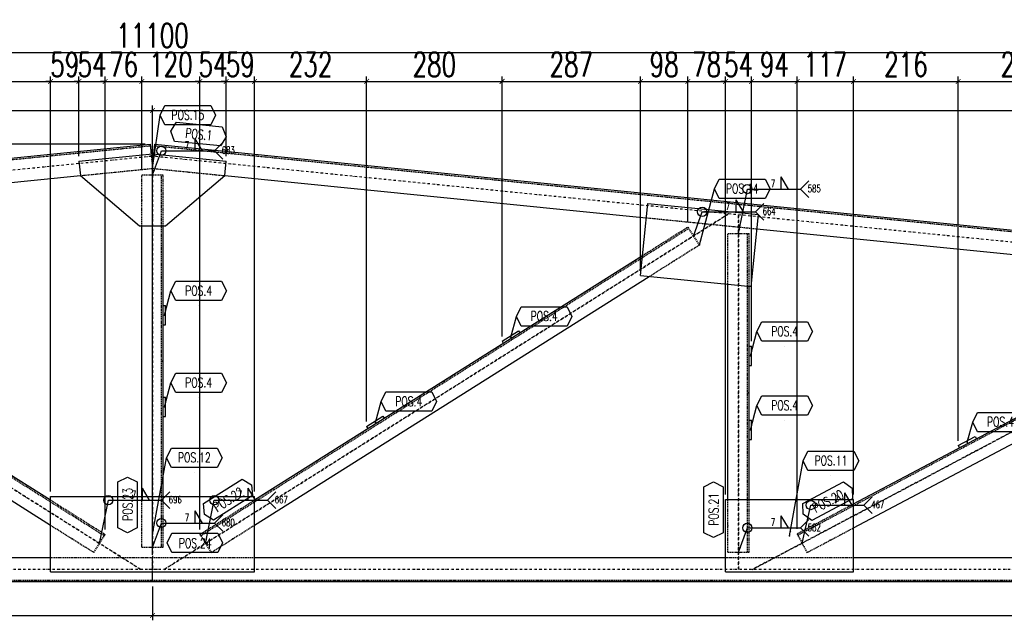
# Model space of a CAD drawing. Header units: feet. Extents: x -13577 to 173285, y -65833 to 34873.
# Tile 13 of 127: x 59241 to 61279, y -55257 to -54015. Entities that reach past the tile are written whole.
import ezdxf
from ezdxf.enums import TextEntityAlignment as Align

# ---------------------------------------------------------------- set-up
doc = ezdxf.new("R2010")
doc.units = ezdxf.units.FT
doc.header["$LTSCALE"] = 10
doc.header["$MEASUREMENT"] = 0
doc.linetypes.add('DASHDOT', pattern=[1, 0.5, -0.25, 0, -0.25])
doc.linetypes.add('HIDDEN', pattern=[0.375, 0.25, -0.125])
doc.layers.get('0').update_dxf_attribs({"linetype": 'CONTINUOUS'})
doc.layers.get('Defpoints').update_dxf_attribs({"linetype": 'CONTINUOUS'})
for name, color, linetype in [('A', 2, 'DASHDOT'), ('FORIR', 4, 'CONTINUOUS'), ('G', 3, 'CONTINUOUS'), ('POS_BOX', 6, 'CONTINUOUS'), ('POS_DES', 2, 'CONTINUOUS'), ('POS_MAT', 2, 'CONTINUOUS'), ('POS_NOT', 2, 'CONTINUOUS'), ('TR', 6, 'HIDDEN'), ('TXT1', 7, 'CONTINUOUS')]:
    doc.layers.add(name, color=color, linetype=linetype)
doc.styles.add('1', font='romans.shx', dxfattribs={"width": 0.7, "height": 50})
doc.styles.add('POS', font='ROMANS', dxfattribs={"width": 0.7})
doc.dimstyles.get("Standard").update_dxf_attribs({"dimtxt": 50, "dimasz": 1, "dimexe": 1, "dimexo": 1, "dimgap": 1, "dimtad": 1, "dimdec": 0, "dimdsep": 46, "dimtxsty": '1', "dimblk": 'ARCHTICK', "dimcen": 3, "dimclrd": 1, "dimclre": 1, "dimclrt": 3, "dimadec": 0, "dimazin": 0, "dimtfac": 1, "dimtdec": 0, "dimtix": 1, "dimtmove": 0, "dimatfit": 3, "dimfxl": 0, "dimtolj": 1, "dimarcsym": 0})

# ---------------------------------------------------------------- blocks, each defined once
blk = doc.blocks.new('3D2D_INFOWELD')
blk.add_point((0, 0))
at = {"layer": 'FORIR', "flags": 1}
blk.add_attdef('DATA', (7.6, -4.3), '', height=5.26, dxfattribs=at)
blk = doc.blocks.new('ALLAROUND')
blk.add_circle((0, 0), 0.956)
blk = doc.blocks.new('LINE_UNI_S_D')
blk.add_line((0, 0), (11, 0))
blk = doc.blocks.new('W01_UP_SIMPLE')
for q in [(8.46, 0), (6.96, 0)]:
    blk.add_line((6.96, 2.5), q)
at = {"style": '1', "width": 0.7}
blk.add_attdef('VAL2', text='', height=1.5, dxfattribs=at).set_placement((7, 3), align=Align.CENTER)
blk.add_attdef('VAL3', (9.47, 3), '', height=1.5, dxfattribs=at)
blk.add_attdef('VAL1', text='', height=1.5, dxfattribs=at).set_placement((5.78, 0.41), align=Align.RIGHT)
blk = doc.blocks.new('NOTE_S')
for q in [(12.72, 1.72), (12.72, -1.72)]:
    blk.add_line((11, 0), q)
at = {"style": '1', "width": 0.7}
for tag in ['VAL9', 'VAL10']:
    blk.add_attdef(tag, (12.5, -0.65), '', height=1.5, dxfattribs=at)
blk = doc.blocks.new('_ArchTick')
at = {"color": 0, "linetype": 'ByBlock', "const_width": 0.15}
blk.add_lwpolyline([(-0.5, -0.5), (0.5, 0.5)], dxfattribs=at)
blk = doc.blocks.new('P8_PRO')
at = {"layer": 'POS_BOX'}
blk.add_lwpolyline([(11.5, 0), (10.5, -2), (1, -2), (0, 0), (1, 2), (10.5, 2)], close=True, dxfattribs=at)
at = {"style": 'POS', "width": 0.7}
blk.add_attdef('POS_PEZ', text='', height=2, dxfattribs=at).set_placement((5.83, -1.05), align=Align.CENTER)
at = {"style": 'POS', "width": 0.7, "flags": 1}
for tag, p in [('QTA_PEZ', (1, -3.45)), ('MAR_PEZ', (1, -2.92)), ('PUN_LIS', (1, -4.05)), ('SUN_LIS', (1, -4.58)), ('COD_PEZ', (1, -5.68)), ('MCL_PEZ', (1, -5.14)), ('DIM_PRO', (1, -6.27))]:
    blk.add_attdef(tag, p, '', height=0.35, dxfattribs=at)
at = {"layer": 'POS_DES', "style": 'POS', "width": 0.7, "flags": 1}
for tag, p in [('NOM_PRO', (2.84, -2.9)), ('LUN_PRO', (2.82, -4.54))]:
    blk.add_attdef(tag, p, '', height=0.35, dxfattribs=at)
at = {"layer": 'POS_MAT', "style": 'POS', "width": 0.7, "flags": 1}
blk.add_attdef('MAT_PRO', (2.83, -3.44), '', height=0.35, dxfattribs=at)
at = {"layer": 'POS_NOT', "style": 'POS', "width": 0.7, "flags": 1}
blk.add_attdef('NOT_PEZ', (2.82, -4.01), '', height=0.35, dxfattribs=at)
blk = doc.blocks.new('P8_LAM')
blk.add_line((5.75, -3.08), (5.75, -3.08))
at = {"layer": 'POS_BOX'}
blk.add_lwpolyline([(11.5, 0), (10.5, -2), (1, -2), (0, 0), (1, 2), (10.5, 2)], close=True, dxfattribs=at)
at = {"style": 'POS', "width": 0.7}
blk.add_attdef('POS_PEZ', text='', height=2, dxfattribs=at).set_placement((5.75, -0.95), align=Align.CENTER)
at = {"style": 'POS', "width": 0.7, "flags": 1}
for tag, p in [('QTA_PEZ', (1, -3.69)), ('MAR_PEZ', (1, -3.15)), ('PUN_LIS', (1, -4.3)), ('SUN_LIS', (1, -4.84)), ('COD_PEZ', (1, -5.95)), ('MCL_PEZ', (1, -5.41)), ('DIM_PRO', (1, -6.59))]:
    blk.add_attdef(tag, p, '', height=0.35, dxfattribs=at)
at = {"layer": 'POS_DES', "style": 'POS', "width": 0.7, "flags": 1}
for tag, p in [('LAR_PRO', (3.4, -4.12)), ('SPE_PRO', (3.38, -4.66)), ('LUN_PRO', (3.37, -5.17))]:
    blk.add_attdef(tag, p, '', height=0.35, dxfattribs=at)
at = {"layer": 'POS_MAT', "style": 'POS', "width": 0.7, "flags": 1}
blk.add_attdef('MAT_PRO', text='', height=0.35, dxfattribs=at).set_placement((4.3, -3.18), align=Align.CENTER)
at = {"layer": 'POS_NOT', "style": 'POS', "width": 0.7, "flags": 1}
blk.add_attdef('NOT_PEZ', (3.41, -3.62), '', height=0.35, dxfattribs=at)
blk = doc.blocks.new('3D_INFOPOS')
blk.add_point((0, 0))
at = {"layer": 'FORIR', "flags": 1}
for tag, p in [('POS_PEZ', (7.6, -4.3)), ('MAT_PRO', (7.6, -11.9))]:
    blk.add_attdef(tag, p, '', height=5.26, dxfattribs=at)
blk = doc.blocks.new('*D12')
at = {"layer": 'Defpoints', "color": 0}
for p in [(54666.3, -55176.9), (59516.3, -55176.9), (59516.3, -55246.9)]:
    blk.add_point(p, dxfattribs=at)
at = {"layer": 'TXT1', "color": 1, "lineweight": -2, "transparency": 16777216}
for p, q in [((54666.3, -55186.9), (54666.3, -55256.9)), ((59516.3, -55186.9), (59516.3, -55256.9)), ((54666.3, -55246.9), (59516.3, -55246.9))]:
    blk.add_line(p, q, dxfattribs=at)
at = {"layer": 'TXT1', "color": 1, "lineweight": -2, "transparency": 16777216, "xscale": 10, "yscale": 10, "zscale": 10, "rotation": 180}
blk.add_blockref('_ArchTick', (54666.3, -55246.9), dxfattribs=at)
at = {"layer": 'TXT1', "color": 1, "lineweight": -2, "transparency": 16777216, "xscale": 10, "yscale": 10, "zscale": 10}
blk.add_blockref('_ArchTick', (59516.3, -55246.9), dxfattribs=at)
at = {"layer": 'TXT1', "color": 3, "transparency": 16777216, "insert": (57091.3, -55211.9), "char_height": 50, "attachment_point": 5, "style": '1'}
blk.add_mtext('\\A1;4850', dxfattribs=at)
blk = doc.blocks.new('*D13')
at = {"layer": 'Defpoints', "color": 0}
for p in [(59516.3, -55176.9), (64366.3, -55176.8), (64366.3, -55246.9)]:
    blk.add_point(p, dxfattribs=at)
at = {"layer": 'TXT1', "color": 1, "lineweight": -2, "transparency": 16777216}
for p, q in [((59516.3, -55186.9), (59516.3, -55256.9)), ((64366.3, -55186.8), (64366.3, -55256.9)), ((59516.3, -55246.9), (64366.3, -55246.9))]:
    blk.add_line(p, q, dxfattribs=at)
at = {"layer": 'TXT1', "color": 1, "lineweight": -2, "transparency": 16777216, "xscale": 10, "yscale": 10, "zscale": 10, "rotation": 180}
blk.add_blockref('_ArchTick', (59516.3, -55246.9), dxfattribs=at)
at = {"layer": 'TXT1', "color": 1, "lineweight": -2, "transparency": 16777216, "xscale": 10, "yscale": 10, "zscale": 10}
blk.add_blockref('_ArchTick', (64366.3, -55246.9), dxfattribs=at)
at = {"layer": 'TXT1', "color": 3, "transparency": 16777216, "insert": (61941.3, -55211.9), "char_height": 50, "attachment_point": 5, "style": '1'}
blk.add_mtext('\\A1;4850', dxfattribs=at)
blk = doc.blocks.new('*D15')
at = {"layer": 'Defpoints', "color": 0}
for p in [(59516.3, -54202.3), (53966.3, -54756.8), (59516.3, -55126.9)]:
    blk.add_point(p, dxfattribs=at)
at = {"layer": 'TXT1', "color": 1, "lineweight": -2, "transparency": 16777216}
for p, q in [((53966.3, -54746.8), (53966.3, -54192.3)), ((53966.3, -54202.3), (59516.3, -54202.3)), ((59516.3, -55116.9), (59516.3, -54192.3))]:
    blk.add_line(p, q, dxfattribs=at)
at = {"layer": 'TXT1', "color": 1, "lineweight": -2, "transparency": 16777216, "xscale": 10, "yscale": 10, "zscale": 10, "rotation": 180}
blk.add_blockref('_ArchTick', (53966.3, -54202.3), dxfattribs=at)
at = {"layer": 'TXT1', "color": 1, "lineweight": -2, "transparency": 16777216, "xscale": 10, "yscale": 10, "zscale": 10}
blk.add_blockref('_ArchTick', (59516.3, -54202.3), dxfattribs=at)
at = {"layer": 'TXT1', "color": 3, "transparency": 16777216, "insert": (56741.3, -54167.3), "char_height": 50, "attachment_point": 5, "style": '1'}
blk.add_mtext('\\A1;5550', dxfattribs=at)
blk = doc.blocks.new('*D16')
at = {"layer": 'Defpoints', "color": 0}
for p in [(64366.3, -54202.3), (59516.3, -55126.9), (64366.3, -55126.9)]:
    blk.add_point(p, dxfattribs=at)
at = {"layer": 'TXT1', "color": 1, "lineweight": -2, "transparency": 16777216}
for p, q in [((59516.3, -55116.9), (59516.3, -54192.3)), ((59516.3, -54202.3), (64366.3, -54202.3)), ((64366.3, -55116.9), (64366.3, -54192.3))]:
    blk.add_line(p, q, dxfattribs=at)
at = {"layer": 'TXT1', "color": 1, "lineweight": -2, "transparency": 16777216, "xscale": 10, "yscale": 10, "zscale": 10, "rotation": 180}
blk.add_blockref('_ArchTick', (59516.3, -54202.3), dxfattribs=at)
at = {"layer": 'TXT1', "color": 1, "lineweight": -2, "transparency": 16777216, "xscale": 10, "yscale": 10, "zscale": 10}
blk.add_blockref('_ArchTick', (64366.3, -54202.3), dxfattribs=at)
at = {"layer": 'TXT1', "color": 3, "transparency": 16777216, "insert": (61941.3, -54167.3), "char_height": 50, "attachment_point": 5, "style": '1'}
blk.add_mtext('\\A1;4850', dxfattribs=at)
blk = doc.blocks.new('*D55')
at = {"layer": 'Defpoints', "color": 0}
for p in [(59305.3, -54142.3), (59039.5, -54834.6), (59305.3, -55000.6)]:
    blk.add_point(p, dxfattribs=at)
at = {"layer": 'TXT1', "color": 1, "lineweight": -2, "transparency": 16777216}
for p, q in [((59039.5, -54824.6), (59039.5, -54132.3)), ((59039.5, -54142.3), (59305.3, -54142.3)), ((59305.3, -54990.6), (59305.3, -54132.3))]:
    blk.add_line(p, q, dxfattribs=at)
at = {"layer": 'TXT1', "color": 1, "lineweight": -2, "transparency": 16777216, "xscale": 10, "yscale": 10, "zscale": 10, "rotation": 180}
blk.add_blockref('_ArchTick', (59039.5, -54142.3), dxfattribs=at)
at = {"layer": 'TXT1', "color": 1, "lineweight": -2, "transparency": 16777216, "xscale": 10, "yscale": 10, "zscale": 10}
blk.add_blockref('_ArchTick', (59305.3, -54142.3), dxfattribs=at)
at = {"layer": 'TXT1', "color": 3, "transparency": 16777216, "insert": (59172.4, -54107.3), "char_height": 50, "attachment_point": 5, "style": '1'}
blk.add_mtext('\\A1;266', dxfattribs=at)
blk = doc.blocks.new('*D56')
at = {"layer": 'Defpoints', "color": 0}
for p in [(59364.1, -54142.3), (59364.1, -54307.1), (59305.3, -55000.6)]:
    blk.add_point(p, dxfattribs=at)
at = {"layer": 'TXT1', "color": 1, "lineweight": -2, "transparency": 16777216}
for p, q in [((59305.3, -54142.3), (59295.3, -54142.3)), ((59305.3, -54990.6), (59305.3, -54132.3)), ((59305.3, -54142.3), (59364.1, -54142.3)), ((59364.1, -54297.1), (59364.1, -54132.3)), ((59364.1, -54142.3), (59374.1, -54142.3))]:
    blk.add_line(p, q, dxfattribs=at)
at = {"layer": 'TXT1', "color": 1, "lineweight": -2, "transparency": 16777216, "xscale": 10, "yscale": 10, "zscale": 10}
blk.add_blockref('_ArchTick', (59305.3, -54142.3), dxfattribs=at)
at = {"layer": 'TXT1', "color": 1, "lineweight": -2, "transparency": 16777216, "xscale": 10, "yscale": 10, "zscale": 10, "rotation": 180}
blk.add_blockref('_ArchTick', (59364.1, -54142.3), dxfattribs=at)
at = {"layer": 'TXT1', "color": 3, "transparency": 16777216, "insert": (59334.7, -54107.3), "char_height": 50, "attachment_point": 5, "style": '1'}
blk.add_mtext('\\A1;59', dxfattribs=at)
blk = doc.blocks.new('*D57')
at = {"layer": 'Defpoints', "color": 0}
for p in [(59418.4, -54142.3), (59364.1, -54307.1), (59418.4, -55079.2)]:
    blk.add_point(p, dxfattribs=at)
at = {"layer": 'TXT1', "color": 1, "lineweight": -2, "transparency": 16777216}
for p, q in [((59364.1, -54142.3), (59354.1, -54142.3)), ((59364.1, -54297.1), (59364.1, -54132.3)), ((59364.1, -54142.3), (59418.4, -54142.3)), ((59418.4, -55069.2), (59418.4, -54132.3)), ((59418.4, -54142.3), (59428.4, -54142.3))]:
    blk.add_line(p, q, dxfattribs=at)
at = {"layer": 'TXT1', "color": 1, "lineweight": -2, "transparency": 16777216, "xscale": 10, "yscale": 10, "zscale": 10}
blk.add_blockref('_ArchTick', (59364.1, -54142.3), dxfattribs=at)
at = {"layer": 'TXT1', "color": 1, "lineweight": -2, "transparency": 16777216, "xscale": 10, "yscale": 10, "zscale": 10, "rotation": 180}
blk.add_blockref('_ArchTick', (59418.4, -54142.3), dxfattribs=at)
at = {"layer": 'TXT1', "color": 3, "transparency": 16777216, "insert": (59391.2, -54107.3), "char_height": 50, "attachment_point": 5, "style": '1'}
blk.add_mtext('\\A1;54', dxfattribs=at)
blk = doc.blocks.new('*D58')
at = {"layer": 'Defpoints', "color": 0}
for p in [(59494.3, -54142.3), (59494.3, -54335.6), (59418.4, -55079.2)]:
    blk.add_point(p, dxfattribs=at)
at = {"layer": 'TXT1', "color": 1, "lineweight": -2, "transparency": 16777216}
for p, q in [((59418.4, -54142.3), (59408.4, -54142.3)), ((59418.4, -55069.2), (59418.4, -54132.3)), ((59418.4, -54142.3), (59494.3, -54142.3)), ((59494.3, -54325.6), (59494.3, -54132.3)), ((59494.3, -54142.3), (59504.3, -54142.3))]:
    blk.add_line(p, q, dxfattribs=at)
at = {"layer": 'TXT1', "color": 1, "lineweight": -2, "transparency": 16777216, "xscale": 10, "yscale": 10, "zscale": 10}
blk.add_blockref('_ArchTick', (59418.4, -54142.3), dxfattribs=at)
at = {"layer": 'TXT1', "color": 1, "lineweight": -2, "transparency": 16777216, "xscale": 10, "yscale": 10, "zscale": 10, "rotation": 180}
blk.add_blockref('_ArchTick', (59494.3, -54142.3), dxfattribs=at)
at = {"layer": 'TXT1', "color": 3, "transparency": 16777216, "insert": (59456.4, -54107.3), "char_height": 50, "attachment_point": 5, "style": '1'}
blk.add_mtext('\\A1;76', dxfattribs=at)
blk = doc.blocks.new('*D59')
at = {"layer": 'Defpoints', "color": 0}
for p in [(59614.2, -54142.3), (59494.3, -54335.6), (59614.2, -55079.2)]:
    blk.add_point(p, dxfattribs=at)
at = {"layer": 'TXT1', "color": 1, "lineweight": -2, "transparency": 16777216}
for p, q in [((59494.3, -54325.6), (59494.3, -54132.3)), ((59494.3, -54142.3), (59614.2, -54142.3)), ((59614.2, -55069.2), (59614.2, -54132.3))]:
    blk.add_line(p, q, dxfattribs=at)
at = {"layer": 'TXT1', "color": 1, "lineweight": -2, "transparency": 16777216, "xscale": 10, "yscale": 10, "zscale": 10, "rotation": 180}
blk.add_blockref('_ArchTick', (59494.3, -54142.3), dxfattribs=at)
at = {"layer": 'TXT1', "color": 1, "lineweight": -2, "transparency": 16777216, "xscale": 10, "yscale": 10, "zscale": 10}
blk.add_blockref('_ArchTick', (59614.2, -54142.3), dxfattribs=at)
at = {"layer": 'TXT1', "color": 3, "transparency": 16777216, "insert": (59554.3, -54107.3), "char_height": 50, "attachment_point": 5, "style": '1'}
blk.add_mtext('\\A1;120', dxfattribs=at)
blk = doc.blocks.new('*D60')
at = {"layer": 'Defpoints', "color": 0}
for p in [(59668.5, -54142.3), (59668.5, -54307.1), (59614.2, -55079.2)]:
    blk.add_point(p, dxfattribs=at)
at = {"layer": 'TXT1', "color": 1, "lineweight": -2, "transparency": 16777216}
for p, q in [((59614.2, -54142.3), (59604.2, -54142.3)), ((59614.2, -55069.2), (59614.2, -54132.3)), ((59614.2, -54142.3), (59668.5, -54142.3)), ((59668.5, -54297.1), (59668.5, -54132.3)), ((59668.5, -54142.3), (59678.5, -54142.3))]:
    blk.add_line(p, q, dxfattribs=at)
at = {"layer": 'TXT1', "color": 1, "lineweight": -2, "transparency": 16777216, "xscale": 10, "yscale": 10, "zscale": 10}
blk.add_blockref('_ArchTick', (59614.2, -54142.3), dxfattribs=at)
at = {"layer": 'TXT1', "color": 1, "lineweight": -2, "transparency": 16777216, "xscale": 10, "yscale": 10, "zscale": 10, "rotation": 180}
blk.add_blockref('_ArchTick', (59668.5, -54142.3), dxfattribs=at)
at = {"layer": 'TXT1', "color": 3, "transparency": 16777216, "insert": (59641.4, -54107.3), "char_height": 50, "attachment_point": 5, "style": '1'}
blk.add_mtext('\\A1;54', dxfattribs=at)
blk = doc.blocks.new('*D61')
at = {"layer": 'Defpoints', "color": 0}
for p in [(59727.3, -54142.3), (59668.5, -54307.1), (59727.3, -55000.6)]:
    blk.add_point(p, dxfattribs=at)
at = {"layer": 'TXT1', "color": 1, "lineweight": -2, "transparency": 16777216}
for p, q in [((59668.5, -54142.3), (59658.5, -54142.3)), ((59668.5, -54297.1), (59668.5, -54132.3)), ((59668.5, -54142.3), (59727.3, -54142.3)), ((59727.3, -54990.6), (59727.3, -54132.3)), ((59727.3, -54142.3), (59737.3, -54142.3))]:
    blk.add_line(p, q, dxfattribs=at)
at = {"layer": 'TXT1', "color": 1, "lineweight": -2, "transparency": 16777216, "xscale": 10, "yscale": 10, "zscale": 10}
blk.add_blockref('_ArchTick', (59668.5, -54142.3), dxfattribs=at)
at = {"layer": 'TXT1', "color": 1, "lineweight": -2, "transparency": 16777216, "xscale": 10, "yscale": 10, "zscale": 10, "rotation": 180}
blk.add_blockref('_ArchTick', (59727.3, -54142.3), dxfattribs=at)
at = {"layer": 'TXT1', "color": 3, "transparency": 16777216, "insert": (59697.9, -54107.3), "char_height": 50, "attachment_point": 5, "style": '1'}
blk.add_mtext('\\A1;59', dxfattribs=at)
blk = doc.blocks.new('*D62')
at = {"layer": 'Defpoints', "color": 0}
for p in [(59959.3, -54142.3), (59959.3, -54855.9), (59727.3, -55000.6)]:
    blk.add_point(p, dxfattribs=at)
at = {"layer": 'TXT1', "color": 1, "lineweight": -2, "transparency": 16777216}
for p, q in [((59727.3, -54990.6), (59727.3, -54132.3)), ((59727.3, -54142.3), (59959.3, -54142.3)), ((59959.3, -54845.9), (59959.3, -54132.3))]:
    blk.add_line(p, q, dxfattribs=at)
at = {"layer": 'TXT1', "color": 1, "lineweight": -2, "transparency": 16777216, "xscale": 10, "yscale": 10, "zscale": 10, "rotation": 180}
blk.add_blockref('_ArchTick', (59727.3, -54142.3), dxfattribs=at)
at = {"layer": 'TXT1', "color": 1, "lineweight": -2, "transparency": 16777216, "xscale": 10, "yscale": 10, "zscale": 10}
blk.add_blockref('_ArchTick', (59959.3, -54142.3), dxfattribs=at)
at = {"layer": 'TXT1', "color": 3, "transparency": 16777216, "insert": (59843.3, -54107.3), "char_height": 50, "attachment_point": 5, "style": '1'}
blk.add_mtext('\\A1;232', dxfattribs=at)
blk = doc.blocks.new('*D63')
at = {"layer": 'Defpoints', "color": 0}
for p in [(60239.4, -54142.3), (60239.4, -54679.5), (59959.3, -54855.9)]:
    blk.add_point(p, dxfattribs=at)
at = {"layer": 'TXT1', "color": 1, "lineweight": -2, "transparency": 16777216}
for p, q in [((59959.3, -54845.9), (59959.3, -54132.3)), ((59959.3, -54142.3), (60239.4, -54142.3)), ((60239.4, -54669.5), (60239.4, -54132.3))]:
    blk.add_line(p, q, dxfattribs=at)
at = {"layer": 'TXT1', "color": 1, "lineweight": -2, "transparency": 16777216, "xscale": 10, "yscale": 10, "zscale": 10, "rotation": 180}
blk.add_blockref('_ArchTick', (59959.3, -54142.3), dxfattribs=at)
at = {"layer": 'TXT1', "color": 1, "lineweight": -2, "transparency": 16777216, "xscale": 10, "yscale": 10, "zscale": 10}
blk.add_blockref('_ArchTick', (60239.4, -54142.3), dxfattribs=at)
at = {"layer": 'TXT1', "color": 3, "transparency": 16777216, "insert": (60099.3, -54107.3), "char_height": 50, "attachment_point": 5, "style": '1'}
blk.add_mtext('\\A1;280', dxfattribs=at)
blk = doc.blocks.new('*D64')
at = {"layer": 'Defpoints', "color": 0}
for p in [(60526, -54142.3), (60526, -54543.6), (60239.4, -54679.5)]:
    blk.add_point(p, dxfattribs=at)
at = {"layer": 'TXT1', "color": 1, "lineweight": -2, "transparency": 16777216}
for p, q in [((60239.4, -54669.5), (60239.4, -54132.3)), ((60239.4, -54142.3), (60526, -54142.3)), ((60526, -54533.6), (60526, -54132.3))]:
    blk.add_line(p, q, dxfattribs=at)
at = {"layer": 'TXT1', "color": 1, "lineweight": -2, "transparency": 16777216, "xscale": 10, "yscale": 10, "zscale": 10, "rotation": 180}
blk.add_blockref('_ArchTick', (60239.4, -54142.3), dxfattribs=at)
at = {"layer": 'TXT1', "color": 1, "lineweight": -2, "transparency": 16777216, "xscale": 10, "yscale": 10, "zscale": 10}
blk.add_blockref('_ArchTick', (60526, -54142.3), dxfattribs=at)
at = {"layer": 'TXT1', "color": 3, "transparency": 16777216, "insert": (60382.7, -54107.3), "char_height": 50, "attachment_point": 5, "style": '1'}
blk.add_mtext('\\A1;287', dxfattribs=at)
blk = doc.blocks.new('*D65')
at = {"layer": 'Defpoints', "color": 0}
for p in [(60623.6, -54142.3), (60623.6, -54443.4), (60526, -54543.6)]:
    blk.add_point(p, dxfattribs=at)
at = {"layer": 'TXT1', "color": 1, "lineweight": -2, "transparency": 16777216}
for p, q in [((60526, -54533.6), (60526, -54132.3)), ((60526, -54142.3), (60623.6, -54142.3)), ((60623.6, -54433.4), (60623.6, -54132.3))]:
    blk.add_line(p, q, dxfattribs=at)
at = {"layer": 'TXT1', "color": 1, "lineweight": -2, "transparency": 16777216, "xscale": 10, "yscale": 10, "zscale": 10, "rotation": 180}
blk.add_blockref('_ArchTick', (60526, -54142.3), dxfattribs=at)
at = {"layer": 'TXT1', "color": 1, "lineweight": -2, "transparency": 16777216, "xscale": 10, "yscale": 10, "zscale": 10}
blk.add_blockref('_ArchTick', (60623.6, -54142.3), dxfattribs=at)
at = {"layer": 'TXT1', "color": 3, "transparency": 16777216, "insert": (60574.8, -54107.3), "char_height": 50, "attachment_point": 5, "style": '1'}
blk.add_mtext('\\A1;98', dxfattribs=at)
blk = doc.blocks.new('*D66')
at = {"layer": 'Defpoints', "color": 0}
for p in [(60701.8, -54142.3), (60623.6, -54443.4), (60701.8, -55006.9)]:
    blk.add_point(p, dxfattribs=at)
at = {"layer": 'TXT1', "color": 1, "lineweight": -2, "transparency": 16777216}
for p, q in [((60623.6, -54433.4), (60623.6, -54132.3)), ((60623.6, -54142.3), (60701.8, -54142.3)), ((60701.8, -54996.9), (60701.8, -54132.3))]:
    blk.add_line(p, q, dxfattribs=at)
at = {"layer": 'TXT1', "color": 1, "lineweight": -2, "transparency": 16777216, "xscale": 10, "yscale": 10, "zscale": 10, "rotation": 180}
blk.add_blockref('_ArchTick', (60623.6, -54142.3), dxfattribs=at)
at = {"layer": 'TXT1', "color": 1, "lineweight": -2, "transparency": 16777216, "xscale": 10, "yscale": 10, "zscale": 10}
blk.add_blockref('_ArchTick', (60701.8, -54142.3), dxfattribs=at)
at = {"layer": 'TXT1', "color": 3, "transparency": 16777216, "insert": (60662.7, -54107.3), "char_height": 50, "attachment_point": 5, "style": '1'}
blk.add_mtext('\\A1;78', dxfattribs=at)
blk = doc.blocks.new('*D67')
at = {"layer": 'Defpoints', "color": 0}
for p in [(60755.8, -54142.3), (60755.8, -54689.7), (60701.8, -55006.9)]:
    blk.add_point(p, dxfattribs=at)
at = {"layer": 'TXT1', "color": 1, "lineweight": -2, "transparency": 16777216}
for p, q in [((60701.8, -54142.3), (60691.8, -54142.3)), ((60701.8, -54996.9), (60701.8, -54132.3)), ((60701.8, -54142.3), (60755.8, -54142.3)), ((60755.8, -54679.7), (60755.8, -54132.3)), ((60755.8, -54142.3), (60765.8, -54142.3))]:
    blk.add_line(p, q, dxfattribs=at)
at = {"layer": 'TXT1', "color": 1, "lineweight": -2, "transparency": 16777216, "xscale": 10, "yscale": 10, "zscale": 10}
blk.add_blockref('_ArchTick', (60701.8, -54142.3), dxfattribs=at)
at = {"layer": 'TXT1', "color": 1, "lineweight": -2, "transparency": 16777216, "xscale": 10, "yscale": 10, "zscale": 10, "rotation": 180}
blk.add_blockref('_ArchTick', (60755.8, -54142.3), dxfattribs=at)
at = {"layer": 'TXT1', "color": 3, "transparency": 16777216, "insert": (60728.8, -54107.3), "char_height": 50, "attachment_point": 5, "style": '1'}
blk.add_mtext('\\A1;54', dxfattribs=at)
blk = doc.blocks.new('*D68')
at = {"layer": 'Defpoints', "color": 0}
for p in [(60849.8, -54142.3), (60755.8, -54689.7), (60849.8, -55077.9)]:
    blk.add_point(p, dxfattribs=at)
at = {"layer": 'TXT1', "color": 1, "lineweight": -2, "transparency": 16777216}
for p, q in [((60755.8, -54679.7), (60755.8, -54132.3)), ((60755.8, -54142.3), (60849.8, -54142.3)), ((60849.8, -55067.9), (60849.8, -54132.3))]:
    blk.add_line(p, q, dxfattribs=at)
at = {"layer": 'TXT1', "color": 1, "lineweight": -2, "transparency": 16777216, "xscale": 10, "yscale": 10, "zscale": 10, "rotation": 180}
blk.add_blockref('_ArchTick', (60755.8, -54142.3), dxfattribs=at)
at = {"layer": 'TXT1', "color": 1, "lineweight": -2, "transparency": 16777216, "xscale": 10, "yscale": 10, "zscale": 10}
blk.add_blockref('_ArchTick', (60849.8, -54142.3), dxfattribs=at)
at = {"layer": 'TXT1', "color": 3, "transparency": 16777216, "insert": (60802.8, -54107.3), "char_height": 50, "attachment_point": 5, "style": '1'}
blk.add_mtext('\\A1;94', dxfattribs=at)
blk = doc.blocks.new('*D69')
at = {"layer": 'Defpoints', "color": 0}
for p in [(60966.8, -54142.3), (60966.8, -55006.9), (60849.8, -55077.9)]:
    blk.add_point(p, dxfattribs=at)
at = {"layer": 'TXT1', "color": 1, "lineweight": -2, "transparency": 16777216}
for p, q in [((60849.8, -55067.9), (60849.8, -54132.3)), ((60849.8, -54142.3), (60966.8, -54142.3)), ((60966.8, -54996.9), (60966.8, -54132.3))]:
    blk.add_line(p, q, dxfattribs=at)
at = {"layer": 'TXT1', "color": 1, "lineweight": -2, "transparency": 16777216, "xscale": 10, "yscale": 10, "zscale": 10, "rotation": 180}
blk.add_blockref('_ArchTick', (60849.8, -54142.3), dxfattribs=at)
at = {"layer": 'TXT1', "color": 1, "lineweight": -2, "transparency": 16777216, "xscale": 10, "yscale": 10, "zscale": 10}
blk.add_blockref('_ArchTick', (60966.8, -54142.3), dxfattribs=at)
at = {"layer": 'TXT1', "color": 3, "transparency": 16777216, "insert": (60908.3, -54107.3), "char_height": 50, "attachment_point": 5, "style": '1'}
blk.add_mtext('\\A1;117', dxfattribs=at)
blk = doc.blocks.new('*D70')
at = {"layer": 'Defpoints', "color": 0}
for p in [(61183.2, -54142.3), (61183.2, -54895.5), (60966.8, -55006.9)]:
    blk.add_point(p, dxfattribs=at)
at = {"layer": 'TXT1', "color": 1, "lineweight": -2, "transparency": 16777216}
for p, q in [((60966.8, -54996.9), (60966.8, -54132.3)), ((60966.8, -54142.3), (61183.2, -54142.3)), ((61183.2, -54885.5), (61183.2, -54132.3))]:
    blk.add_line(p, q, dxfattribs=at)
at = {"layer": 'TXT1', "color": 1, "lineweight": -2, "transparency": 16777216, "xscale": 10, "yscale": 10, "zscale": 10, "rotation": 180}
blk.add_blockref('_ArchTick', (60966.8, -54142.3), dxfattribs=at)
at = {"layer": 'TXT1', "color": 1, "lineweight": -2, "transparency": 16777216, "xscale": 10, "yscale": 10, "zscale": 10}
blk.add_blockref('_ArchTick', (61183.2, -54142.3), dxfattribs=at)
at = {"layer": 'TXT1', "color": 3, "transparency": 16777216, "insert": (61075, -54107.3), "char_height": 50, "attachment_point": 5, "style": '1'}
blk.add_mtext('\\A1;216', dxfattribs=at)
blk = doc.blocks.new('*D71')
at = {"layer": 'Defpoints', "color": 0}
for p in [(61448.3, -54142.3), (61448.3, -54755), (61183.2, -54895.5)]:
    blk.add_point(p, dxfattribs=at)
at = {"layer": 'TXT1', "color": 1, "lineweight": -2, "transparency": 16777216}
for p, q in [((61183.2, -54885.5), (61183.2, -54132.3)), ((61183.2, -54142.3), (61448.3, -54142.3)), ((61448.3, -54745), (61448.3, -54132.3))]:
    blk.add_line(p, q, dxfattribs=at)
at = {"layer": 'TXT1', "color": 1, "lineweight": -2, "transparency": 16777216, "xscale": 10, "yscale": 10, "zscale": 10, "rotation": 180}
blk.add_blockref('_ArchTick', (61183.2, -54142.3), dxfattribs=at)
at = {"layer": 'TXT1', "color": 1, "lineweight": -2, "transparency": 16777216, "xscale": 10, "yscale": 10, "zscale": 10}
blk.add_blockref('_ArchTick', (61448.3, -54142.3), dxfattribs=at)
at = {"layer": 'TXT1', "color": 3, "transparency": 16777216, "insert": (61315.8, -54107.3), "char_height": 50, "attachment_point": 5, "style": '1'}
blk.add_mtext('\\A1;265', dxfattribs=at)
blk = doc.blocks.new('*D100')
at = {"layer": 'Defpoints', "color": 0}
for p in [(65066.3, -54082.3), (53966.3, -54756.8), (65066.3, -54756.8)]:
    blk.add_point(p, dxfattribs=at)
at = {"layer": 'TXT1', "color": 1, "lineweight": -2, "transparency": 16777216}
for p, q in [((53966.3, -54746.8), (53966.3, -54072.3)), ((53966.3, -54082.3), (65066.3, -54082.3)), ((65066.3, -54746.8), (65066.3, -54072.3))]:
    blk.add_line(p, q, dxfattribs=at)
at = {"layer": 'TXT1', "color": 1, "lineweight": -2, "transparency": 16777216, "xscale": 10, "yscale": 10, "zscale": 10, "rotation": 180}
blk.add_blockref('_ArchTick', (53966.3, -54082.3), dxfattribs=at)
at = {"layer": 'TXT1', "color": 1, "lineweight": -2, "transparency": 16777216, "xscale": 10, "yscale": 10, "zscale": 10}
blk.add_blockref('_ArchTick', (65066.3, -54082.3), dxfattribs=at)
at = {"layer": 'TXT1', "color": 3, "transparency": 16777216, "insert": (59516.3, -54047.3), "char_height": 50, "attachment_point": 5, "style": '1'}
blk.add_mtext('\\A1;11100', dxfattribs=at)
blk = doc.blocks.new('*D101')
at = {"layer": 'Defpoints', "color": 0}
for p in [(59511.3, -54272.3), (53896.3, -55176.9), (54666.3, -55176.9)]:
    blk.add_point(p, dxfattribs=at)
at = {"layer": 'TXT1', "color": 1, "lineweight": -2, "transparency": 16777216}
for p, q in [((59501.3, -54272.3), (53886.3, -54272.3)), ((53896.3, -54272.3), (53896.3, -55176.9)), ((54656.3, -55176.9), (53886.3, -55176.9))]:
    blk.add_line(p, q, dxfattribs=at)
at = {"layer": 'TXT1', "color": 1, "lineweight": -2, "transparency": 16777216, "xscale": 10, "yscale": 10, "zscale": 10}
for p, rotation in [((53896.3, -54272.3), 90), ((53896.3, -55176.9), 270)]:
    blk.add_blockref('_ArchTick', p, dxfattribs=dict(at, rotation=rotation))
at = {"layer": 'TXT1', "color": 3, "transparency": 16777216, "insert": (53861.3, -54724.6), "char_height": 50, "attachment_point": 5, "rotation": 90, "style": '1'}
blk.add_mtext('\\A1;905', dxfattribs=at)

msp = doc.modelspace()

# ---------------------------------------------------------------- linework, layer by layer
at = {"layer": 'A'}
for p, q in [((59523.8, -54296.2), (54691.3, -54779.4)), ((64341.3, -54779.4), (59508.8, -54296.2)), ((59516.3, -54325.6), (59516.3, -55151.9)), ((59516.3, -55151.9), (59516.3, -54325.6)), ((59492.5, -55151.9), (58324.5, -54416.1)), ((58324.5, -54416.1), (59492.5, -55151.9)), ((60708.2, -54416.1), (59540.1, -55151.9)), ((59540.1, -55151.9), (60708.2, -54416.1)), ((60728.8, -55151.9), (60728.8, -54418.2)), ((60728.8, -54418.2), (60728.8, -55151.9)), ((60757.1, -55151.9), (61917.4, -54537)), ((61917.4, -54537), (60757.1, -55151.9)), ((59526.3, -55151.9), (54691.3, -55151.9)), ((64341.3, -55151.9), (59506.3, -55151.9))]:
    msp.add_line(p, q, dxfattribs=at)
at = {"layer": 'G'}
for p, q in [((54666.3, -54756.8), (59511.3, -54272.3)), ((59364.1, -54307.1), (59516.3, -54291.9)), ((59511.3, -54272.3), (59513.3, -54292.2)), ((59516.3, -54291.9), (59668.5, -54307.1)), ((59519.3, -54292.2), (59521.3, -54272.3)), ((59521.3, -54272.3), (64367.3, -54756.9)), ((59364.1, -54307.1), (59367, -54337)), ((59665.6, -54337), (59668.5, -54307.1)), ((58491.4, -54424.6), (59367, -54337)), ((59367, -54337), (59489.3, -54440.6)), ((59543.3, -54440.6), (59665.6, -54337)), ((59665.6, -54337), (60537.9, -54424.2)), ((60526, -54543.6), (60540.9, -54394.4)), ((60540.9, -54394.4), (60769.8, -54417.3)), ((60754.8, -54566.5), (60769.8, -54417.3)), ((59489.3, -54440.6), (59543.3, -54440.6)), ((59494.3, -55000.6), (59494.3, -54440.6)), ((59538.3, -55000.6), (59538.3, -54440.6)), ((60766.8, -54447.1), (61730.5, -54543.5)), ((58498.9, -54500), (59305.3, -55008)), ((59727.3, -55008), (60530.1, -54502.3)), ((58488.5, -54545.4), (59305.3, -55060)), ((59727.3, -55060), (60544.1, -54545.4)), ((60526, -54543.6), (60754.8, -54566.5)), ((60706.8, -55006.9), (60706.8, -54561.7)), ((60750.8, -55006.9), (60750.8, -54566.1)), ((59538.3, -54605.6), (59543.3, -54605.6)), ((59543.3, -54645.6), (59543.3, -54605.6)), ((60966.8, -55015.8), (61723.3, -54615)), ((59538.3, -54645.6), (59543.3, -54645.6)), ((60239.4, -54679.5), (60273.2, -54658.2)), ((60273.2, -54658.2), (60275.9, -54662.4)), ((60966.8, -55065.6), (61725.6, -54663.6)), ((60239.4, -54679.5), (60242, -54683.7)), ((60750.8, -54689.7), (60755.8, -54689.7)), ((60755.8, -54729.7), (60755.8, -54689.7)), ((60750.8, -54729.7), (60755.8, -54729.7)), ((59538.3, -54795.6), (59543.3, -54795.6)), ((59543.3, -54835.6), (59543.3, -54795.6)), ((59538.3, -54835.6), (59543.3, -54835.6)), ((59959.3, -54855.9), (59993.1, -54834.6)), ((59993.1, -54834.6), (59995.8, -54838.8)), ((59959.3, -54855.9), (59962, -54860.1)), ((60750.8, -54842.7), (60755.8, -54842.7)), ((60755.8, -54882.7), (60755.8, -54842.7)), ((60750.8, -54882.7), (60755.8, -54882.7)), ((61183.2, -54895.5), (61218.6, -54876.8)), ((61218.6, -54876.8), (61220.9, -54881.2)), ((61183.2, -54895.5), (61185.6, -54899.9)), ((59305.3, -55000.6), (59727.3, -55000.6)), ((59305.3, -55156.9), (59305.3, -55000.6)), ((59727.3, -55156.9), (59727.3, -55000.6)), ((60701.8, -55006.9), (60966.8, -55006.9)), ((60701.8, -55156.9), (60701.8, -55006.9)), ((60966.8, -55156.9), (60966.8, -55006.9)), ((58333.9, -55126.9), (59305.3, -55126.9)), ((59727.3, -55126.9), (60701.8, -55126.9)), ((60966.8, -55126.9), (61914.3, -55126.9)), ((59305.3, -55156.9), (59727.3, -55156.9)), ((59516.3, -55176.9), (59516.3, -55156.9)), ((60701.8, -55156.9), (60966.8, -55156.9)), ((54666.3, -55176.9), (65066.3, -55176.8))]:
    msp.add_line(p, q, dxfattribs=at)
at = {"layer": 'TR'}
for p, q in [((54665.6, -54759.9), (59511.6, -54275.3)), ((59511.3, -54272.3), (59516.3, -54322.1)), ((59516.3, -54322.1), (59521.3, -54272.3)), ((59521, -54275.3), (64367, -54759.9)), ((59367, -54337), (59516.3, -54322.1)), ((59516.3, -54322.1), (59665.6, -54337)), ((59516.3, -54322.1), (59516.3, -54322.1)), ((59516.3, -54322.1), (59516.3, -54322.1)), ((59367, -54337), (59367, -54337)), ((59494.3, -54335.6), (59538.3, -54335.6)), ((59494.3, -54440.6), (59494.3, -54335.6)), ((59535.1, -55105.6), (59535.1, -54335.6)), ((59538.3, -54440.6), (59538.3, -54335.6)), ((59665.6, -54337), (59665.6, -54337)), ((60537.9, -54424.2), (60766.8, -54447.1)), ((58407.3, -54446.1), (59416.7, -55081.9)), ((59615.9, -55081.9), (60625.3, -54446.1)), ((60530.1, -54502.3), (60623.6, -54443.4)), ((60623.6, -54443.4), (60647.1, -54480.6)), ((60706.8, -54561.7), (60706.8, -54456.7)), ((60706.8, -54456.7), (60750.8, -54456.7)), ((60747.6, -55115.7), (60747.6, -54456.7)), ((60750.8, -54566.1), (60750.8, -54456.7)), ((60544.1, -54545.4), (60647.1, -54480.6)), ((60529.7, -54506.3), (60530.1, -54502.3)), ((60851.3, -55080.7), (61823.3, -54565.6)), ((59494.3, -55105.6), (59494.3, -55000.6)), ((59538.3, -55105.6), (59538.3, -55000.6)), ((59305.3, -55008), (59418.4, -55079.2)), ((59614.2, -55079.2), (59727.3, -55008)), ((60706.8, -55115.7), (60706.8, -55006.9)), ((60750.8, -55115.7), (60750.8, -55006.9)), ((60849.8, -55077.9), (60966.8, -55015.8)), ((59305.3, -55060), (59395, -55116.4)), ((59637.7, -55116.4), (59727.3, -55060)), ((60870.4, -55116.7), (60966.8, -55065.6)), ((59395, -55116.4), (59418.4, -55079.2)), ((59614.2, -55079.2), (59637.7, -55116.4)), ((60849.8, -55077.9), (60870.4, -55116.7)), ((59494.3, -55105.6), (59538.3, -55105.6)), ((59305.3, -55126.9), (59727.3, -55126.9)), ((59516.3, -55156.9), (59516.3, -55126.9)), ((60701.8, -55126.9), (60966.8, -55126.9)), ((60706.8, -55115.7), (60750.8, -55115.7)), ((54666.3, -55173.8), (64366.3, -55173.8))]:
    msp.add_line(p, q, dxfattribs=at)

# ---------------------------------------------------------------- block references
at = {"xscale": 10, "yscale": 10, "zscale": 10}
for name, p, values in [('P8_LAM', (59531.8, -54211.9), {'POS_PEZ': 'POS.15'}), ('W01_UP_SIMPLE', (59534.5, -54285.6), {'VAL1': '7'}), ('NOTE_S', (59534.5, -54285.6), {'VAL9': '683'}), ('P8_LAM', (60679, -54364.4), {'POS_PEZ': 'POS.14'}), ('W01_UP_SIMPLE', (60747, -54364.8), {'VAL1': '7'}), ('NOTE_S', (60747, -54364.8), {'VAL9': '585'}), ('W01_UP_SIMPLE', (60653.6, -54412), {'VAL1': '7'}), ('NOTE_S', (60653.6, -54412), {'VAL9': '664'}), ('P8_LAM', (59554.2, -54575.6), {'POS_PEZ': 'POS.4'}), ('P8_LAM', (60269.1, -54628.2), {'POS_PEZ': 'POS.4'}), ('P8_LAM', (60766.7, -54659.7), {'POS_PEZ': 'POS.4'}), ('P8_LAM', (59554.2, -54765.6), {'POS_PEZ': 'POS.4'}), ('P8_LAM', (59989, -54804.6), {'POS_PEZ': 'POS.4'}), ('P8_LAM', (60766.7, -54812.7), {'POS_PEZ': 'POS.4'}), ('P8_LAM', (61213.2, -54846.8), {'POS_PEZ': 'POS.4'}), ('P8_LAM', (59545.3, -54920.6), {'POS_PEZ': 'POS.12'}), ('P8_LAM', (60862.4, -54926.9), {'POS_PEZ': 'POS.11'}), ('W01_UP_SIMPLE', (59424.9, -55008.4), {'VAL1': '7'}), ('W01_UP_SIMPLE', (59644.1, -55008.4), {'VAL1': '7'}), ('NOTE_S', (59424.9, -55008.4), {'VAL9': '696'}), ('NOTE_S', (59644.1, -55008.4), {'VAL9': '667'}), ('W01_UP_SIMPLE', (60878.3, -55018.5), {'VAL1': '7'}), ('NOTE_S', (60878.3, -55018.5), {'VAL9': '467'}), ('W01_UP_SIMPLE', (59534.5, -55055.6), {'VAL1': '7'}), ('NOTE_S', (59534.5, -55055.6), {'VAL9': '680'}), ('W01_UP_SIMPLE', (60747, -55065.7), {'VAL1': '7'}), ('NOTE_S', (60747, -55065.7), {'VAL9': '582'}), ('P8_PRO', (59546.3, -55096.9), {'POS_PEZ': 'POS.24'})]:
    msp.add_blockref(name, p, dxfattribs=at).add_auto_attribs(values)
for p, rotation, values in [((59554.1, -54245.4), 354.2894068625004, {'POS_PEZ': 'POS.1'}), ((59464.3, -55075.6), 90.00000000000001, {'POS_PEZ': 'POS.23'}), ((59623.6, -55037.8), 32.20669903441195, {'POS_PEZ': 'POS.22'}), ((60676.8, -55085.7), 90.00000000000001, {'POS_PEZ': 'POS.21'}), ((60862.2, -55037.3), 27.91897808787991, {'POS_PEZ': 'POS.20'})]:
    msp.add_blockref('P8_PRO', p, dxfattribs=dict(at, rotation=rotation)).add_auto_attribs(values)
for name, p in [('ALLAROUND', (59534.5, -54285.6)), ('LINE_UNI_S_D', (59534.5, -54285.6)), ('ALLAROUND', (60747, -54364.8)), ('LINE_UNI_S_D', (60747, -54364.8)), ('ALLAROUND', (60653.6, -54412)), ('LINE_UNI_S_D', (60653.6, -54412)), ('ALLAROUND', (59424.9, -55008.4)), ('ALLAROUND', (59644.1, -55008.4)), ('LINE_UNI_S_D', (59424.9, -55008.4)), ('LINE_UNI_S_D', (59644.1, -55008.4)), ('ALLAROUND', (60878.3, -55018.5)), ('LINE_UNI_S_D', (60878.3, -55018.5)), ('ALLAROUND', (59534.5, -55055.6)), ('LINE_UNI_S_D', (59534.5, -55055.6)), ('ALLAROUND', (60747, -55065.7)), ('LINE_UNI_S_D', (60747, -55065.7))]:
    msp.add_blockref(name, p, dxfattribs=at)
for name, p in [('3D_INFOPOS', (59516.1, -54320.6)), ('3D_INFOPOS', (59516.1, -54320.6)), ('3D2D_INFOWELD', (59494.3, -54388.1)), ('3D2D_INFOWELD', (60728.8, -54456.7)), ('3D_INFOPOS', (60647.9, -54480.4)), ('3D_INFOPOS', (60647.9, -54480.4)), ('3D2D_INFOWELD', (60595.6, -54513)), ('3D_INFOPOS', (59540.8, -54625.6)), ('3D_INFOPOS', (60257.6, -54671)), ('3D_INFOPOS', (60753.3, -54709.7)), ('3D_INFOPOS', (59536.7, -54720.6)), ('3D_INFOPOS', (59536.7, -54720.6)), ('3D_INFOPOS', (60119.8, -54762.6)), ('3D_INFOPOS', (60119.8, -54762.6)), ('3D_INFOPOS', (60749.2, -54786.2)), ('3D_INFOPOS', (60749.2, -54786.2)), ('3D_INFOPOS', (59540.8, -54815.6)), ('3D_INFOPOS', (59977.6, -54847.4)), ('3D_INFOPOS', (60753.3, -54862.7)), ('3D_INFOPOS', (61202.1, -54888.4)), ('3D2D_INFOWELD', (60706.8, -55061.3)), ('3D_INFOPOS', (59516.3, -55078.7)), ('3D_INFOPOS', (59516.3, -55078.7)), ('3D_INFOPOS', (60834.3, -55081.9)), ('3D_INFOPOS', (60834.3, -55081.9)), ('3D2D_INFOWELD', (59350.1, -55088.2)), ('3D2D_INFOWELD', (59516.3, -55105.6)), ('3D2D_INFOWELD', (59682.5, -55088.2)), ('3D2D_INFOWELD', (60918.6, -55091.2))]:
    msp.add_blockref(name, p)

# ---------------------------------------------------------------- dimensions: what is measured, and where the dimension line sits
at = {"layer": 'TXT1'}
for base, p1, p2, picture, middle in [((65066.3, -54082.3), (53966.3, -54756.8), (65066.3, -54756.8), '*D100', (59516.3, -54047.3)), ((59305.3, -54142.3), (59039.5, -54834.6), (59305.3, -55000.6), '*D55', (59172.4, -54107.3)), ((59364.1, -54142.3), (59305.3, -55000.6), (59364.1, -54307.1), '*D56', (59334.7, -54107.3)), ((59418.4, -54142.3), (59364.1, -54307.1), (59418.4, -55079.2), '*D57', (59391.2, -54107.3)), ((59494.3, -54142.3), (59418.4, -55079.2), (59494.3, -54335.6), '*D58', (59456.4, -54107.3)), ((59614.2, -54142.3), (59494.3, -54335.6), (59614.2, -55079.2), '*D59', (59554.3, -54107.3)), ((59668.5, -54142.3), (59614.2, -55079.2), (59668.5, -54307.1), '*D60', (59641.4, -54107.3)), ((59727.3, -54142.3), (59668.5, -54307.1), (59727.3, -55000.6), '*D61', (59697.9, -54107.3)), ((59959.3, -54142.3), (59727.3, -55000.6), (59959.3, -54855.9), '*D62', (59843.3, -54107.3)), ((60239.4, -54142.3), (59959.3, -54855.9), (60239.4, -54679.5), '*D63', (60099.3, -54107.3)), ((60526, -54142.3), (60239.4, -54679.5), (60526, -54543.6), '*D64', (60382.7, -54107.3)), ((60623.6, -54142.3), (60526, -54543.6), (60623.6, -54443.4), '*D65', (60574.8, -54107.3)), ((60701.8, -54142.3), (60623.6, -54443.4), (60701.8, -55006.9), '*D66', (60662.7, -54107.3)), ((60755.8, -54142.3), (60701.8, -55006.9), (60755.8, -54689.7), '*D67', (60728.8, -54107.3)), ((60849.8, -54142.3), (60755.8, -54689.7), (60849.8, -55077.9), '*D68', (60802.8, -54107.3)), ((60966.8, -54142.3), (60849.8, -55077.9), (60966.8, -55006.9), '*D69', (60908.3, -54107.3)), ((61183.2, -54142.3), (60966.8, -55006.9), (61183.2, -54895.5), '*D70', (61075, -54107.3)), ((61448.3, -54142.3), (61183.2, -54895.5), (61448.3, -54755), '*D71', (61315.8, -54107.3)), ((59516.3, -54202.3), (53966.3, -54756.8), (59516.3, -55126.9), '*D15', (56741.3, -54167.3)), ((64366.3, -54202.3), (59516.3, -55126.9), (64366.3, -55126.9), '*D16', (61941.3, -54167.3)), ((59516.3, -55246.9), (54666.3, -55176.9), (59516.3, -55176.9), '*D12', (57091.3, -55211.9)), ((64366.3, -55246.9), (59516.3, -55176.9), (64366.3, -55176.8), '*D13', (61941.3, -55211.9))]:
    dim = msp.add_linear_dim(base=base, p1=p1, p2=p2, dimstyle='Standard', override={"dimscale": 10}, dxfattribs=at)
    dim.commit()
    dim.dimension.update_dxf_attribs({"geometry": picture, "text_midpoint": middle})
dim = msp.add_linear_dim(base=(53896.3, -55176.9), p1=(59511.3, -54272.3), p2=(54666.3, -55176.9), angle=90, dimstyle='Standard', override={"dimscale": 10}, dxfattribs=at)
dim.commit()
dim.dimension.update_dxf_attribs({"geometry": '*D101', "text_midpoint": (53861.3, -54724.6)})

# ---------------------------------------------------------------- leaders
for points in [[(59516.1, -54320.6), (59531.8, -54211.9)], [(59516.3, -54335.6), (59534.5, -54285.6)], [(60647.9, -54480.4), (60679, -54364.4)], [(60728.8, -54456.7), (60747, -54364.8)], [(60635.4, -54462), (60653.6, -54412)], [(59540.8, -54625.6), (59554.2, -54575.6)], [(60257.6, -54671), (60269.1, -54628.2)], [(60753.3, -54709.7), (60766.7, -54659.7)], [(59540.8, -54815.6), (59554.2, -54765.6)], [(59977.6, -54847.4), (59989, -54804.6)], [(60753.3, -54862.7), (60766.7, -54812.7)], [(61202.1, -54888.4), (61213.2, -54846.8)], [(59516.3, -55078.7), (59545.3, -54920.6)], [(60834.3, -55081.9), (60862.4, -54926.9)], [(59406.7, -55097.8), (59424.9, -55008.4)], [(59625.9, -55097.8), (59644.1, -55008.4)], [(60860.1, -55097.3), (60878.3, -55018.5)], [(59516.3, -55105.6), (59534.5, -55055.6)], [(60728.8, -55115.7), (60747, -55065.7)]]:
    msp.add_leader(points, dimstyle='Standard', override={"dimscale": 10})

doc.saveas('drawing.dxf')
